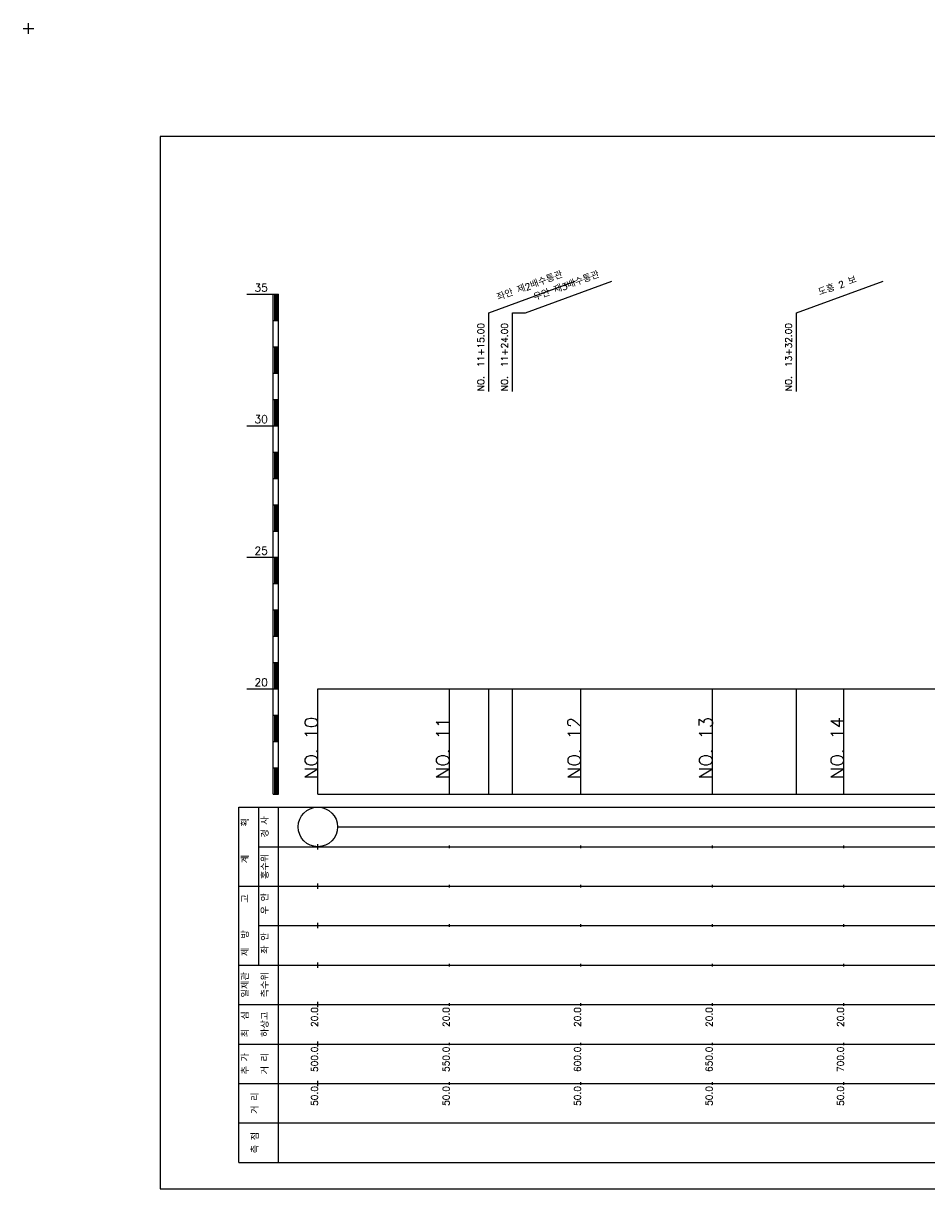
# Model space of a CAD drawing. Extents: x -2 to 685, y -2 to 1451.
# Tile 3 of 6: x -2 to 342, y 525 to 968. Entities that reach past the tile are written whole.
import ezdxf
from ezdxf.enums import TextEntityAlignment as Align

# ---------------------------------------------------------------- set-up
doc = ezdxf.new("R2010")
doc.units = 0
doc.header["$LTSCALE"] = 5
for name, color, linetype in [('BOX', 5, 'CONTINUOUS'), ('DT1', 3, 'CONTINUOUS'), ('LT1', 4, 'CONTINUOUS'), ('ST1', 7, 'CONTINUOUS')]:
    doc.layers.add(name, color=color, linetype=linetype)
doc.styles.add('GHS', font='ROMANS.shx', dxfattribs={"bigfont": 'GHS.shx'})

msp = doc.modelspace()

# ---------------------------------------------------------------- linework, layer by layer
at = {"layer": 'BOX'}
msp.add_lwpolyline([(50, 525), (650, 525), (650, 925), (50, 925), (50, 525)], dxfattribs=at)
at = {"layer": 'DT1', "linetype": 'CONTINUOUS'}
msp.add_line((184, 858), (188.95, 858), dxfattribs=at)
at = {"layer": 'DT1'}
for p, q in [((110, 704.33), (110, 706.33)), ((160, 704.83), (160, 705.83)), ((210, 704.83), (210, 705.83)), ((260, 704.83), (260, 705.83)), ((310, 704.83), (310, 705.83))]:
    msp.add_line(p, q, dxfattribs=at)
at = {"layer": 'LT1', "linetype": 'CONTINUOUS'}
for p, q in [((175, 858), (207.89, 869.97)), ((188.95, 858), (221.84, 869.97)), ((292, 858), (324.89, 869.97)), ((175, 828), (175, 858)), ((184, 828), (184, 858)), ((292, 828), (292, 858))]:
    msp.add_line(p, q, dxfattribs=at)
at = {"layer": 'LT1'}
for p, q in [((83, 865), (93, 865)), ((93, 675), (93, 865)), ((93, 865), (95, 865)), ((93.5, 864.8), (93.5, 855.2)), ((94, 864.8), (94, 855.2)), ((94.5, 864.8), (94.5, 855.2)), ((95, 675), (95, 865)), ((93, 855), (95, 855)), ((93, 845), (95, 845)), ((93.5, 844.8), (93.5, 835.2)), ((94, 844.8), (94, 835.2)), ((94.5, 844.8), (94.5, 835.2)), ((93, 835), (95, 835)), ((93, 825), (95, 825)), ((93.5, 824.8), (93.5, 815.2)), ((94, 824.8), (94, 815.2)), ((94.5, 824.8), (94.5, 815.2)), ((83, 815), (93, 815)), ((93, 815), (95, 815)), ((93, 805), (95, 805)), ((93.5, 804.8), (93.5, 795.2)), ((94, 804.8), (94, 795.2)), ((94.5, 804.8), (94.5, 795.2)), ((93, 795), (95, 795)), ((93, 785), (95, 785)), ((93.5, 784.8), (93.5, 775.2)), ((94, 784.8), (94, 775.2)), ((94.5, 784.8), (94.5, 775.2)), ((93, 775), (95, 775)), ((83, 765), (93, 765)), ((93, 765), (95, 765)), ((93.5, 764.8), (93.5, 755.2)), ((94, 764.8), (94, 755.2)), ((94.5, 764.8), (94.5, 755.2)), ((93, 755), (95, 755)), ((93, 745), (95, 745)), ((93.5, 744.8), (93.5, 735.2)), ((94, 744.8), (94, 735.2)), ((94.5, 744.8), (94.5, 735.2)), ((93, 735), (95, 735)), ((93, 725), (95, 725)), ((93.5, 724.8), (93.5, 715.2)), ((94, 724.8), (94, 715.2)), ((94.5, 724.8), (94.5, 715.2)), ((83, 715), (93, 715)), ((93, 715), (95, 715)), ((110, 675), (110, 715)), ((160, 675), (160, 715)), ((175, 675), (175, 715)), ((184, 675), (184, 715)), ((210, 675), (210, 715)), ((260, 675), (260, 715)), ((292, 675), (292, 715)), ((310, 675), (310, 715)), ((93, 705), (95, 705)), ((93.5, 704.8), (93.5, 695.2)), ((94, 704.8), (94, 695.2)), ((94.5, 704.8), (94.5, 695.2)), ((93, 695), (95, 695)), ((93, 685), (95, 685)), ((93.5, 684.8), (93.5, 675.2)), ((94, 684.8), (94, 675.2)), ((94.5, 684.8), (94.5, 675.2)), ((93, 675), (95, 675)), ((110, 675), (610, 675)), ((110, 654), (110, 656)), ((160, 654.5), (160, 655.5)), ((210, 654.5), (210, 655.5)), ((260, 654.5), (260, 655.5)), ((310, 654.5), (310, 655.5)), ((110, 639), (110, 641)), ((160, 639.5), (160, 640.5)), ((210, 639.5), (210, 640.5)), ((260, 639.5), (260, 640.5)), ((310, 639.5), (310, 640.5)), ((110, 624), (110, 626)), ((160, 624.5), (160, 625.5)), ((210, 624.5), (210, 625.5)), ((260, 624.5), (260, 625.5)), ((310, 624.5), (310, 625.5)), ((110, 609), (110, 611)), ((160, 609.5), (160, 610.5)), ((210, 609.5), (210, 610.5)), ((260, 609.5), (260, 610.5)), ((310, 609.5), (310, 610.5)), ((110, 594), (110, 596)), ((160, 594.5), (160, 595.5)), ((210, 594.5), (210, 595.5)), ((260, 594.5), (260, 595.5)), ((310, 594.5), (310, 595.5)), ((110, 579), (110, 581)), ((160, 579.5), (160, 580.5)), ((210, 579.5), (210, 580.5)), ((260, 579.5), (260, 580.5)), ((310, 579.5), (310, 580.5)), ((110, 564), (110, 566)), ((160, 564.5), (160, 565.5)), ((210, 564.5), (210, 565.5)), ((260, 564.5), (260, 565.5)), ((310, 564.5), (310, 565.5))]:
    msp.add_line(p, q, dxfattribs=at)
msp.add_lwpolyline([(110, 715), (160, 715), (210, 715), (260, 715), (310, 715), (360, 715), (410, 715), (460, 715), (510, 715), (560, 715), (610, 715)], dxfattribs=at)
at = {"layer": 'ST1'}
for p, q in [((-2, 966), (2, 966)), ((0, 964), (0, 968)), ((80, 535), (80, 670)), ((80, 670), (623, 670)), ((87.5, 640), (87.5, 670)), ((95, 535), (95, 670)), ((87.5, 655), (623, 655)), ((80, 640), (623, 640)), ((87.5, 610), (87.5, 640)), ((87.5, 625), (623, 625)), ((80, 610), (623, 610)), ((80, 595), (623, 595)), ((80, 580), (623, 580)), ((80, 565), (623, 565)), ((80, 550), (623, 550)), ((80, 535), (623, 535))]:
    msp.add_line(p, q, dxfattribs=at)
at = {"layer": 'ST1', "linetype": 'CONTINUOUS'}
msp.add_line((117.5, 662.5), (602.5, 662.5), dxfattribs=at)
msp.add_circle((110, 662.5), 7.5, dxfattribs=at)

# ---------------------------------------------------------------- texts
at = {"layer": 'DT1', "linetype": 'CONTINUOUS', "style": 'GHS'}
for s, rotation, p in [('좌안 제2배수통관', 20, (191, 866.99)), ('우안 제3배수통관', 20, (204.95, 866.99)), ('도흥 2 보', 20, (308, 866.99)), ('경 사', 90, (91.25, 662.5)), ('  획', 90, (83.75, 662.5)), ('홍수위', 90, (91.25, 647.5)), ('   계', 90, (83.75, 647.5)), ('   고', 90, (83.75, 632.5)), (' 우 안', 90, (91.25, 632.5)), (' 제  방', 90, (83.75, 617.5)), (' 좌 안', 90, (91.25, 617.5)), ('일제관', 90, (83.75, 602.5)), ('측수위', 90, (91.25, 602.5)), ('최  심', 90, (83.75, 587.5)), ('하상고', 90, (91.25, 587.5)), ('추 가', 90, (83.75, 572.5)), ('거 리', 90, (91.25, 572.5)), ('거 리', 90, (87.5, 557.5)), ('측 점', 90, (87.5, 542.5))]:
    msp.add_text(s, height=2.5, rotation=rotation, dxfattribs=at).set_placement(p, align=Align.CENTER)
at = {"layer": 'DT1', "style": 'GHS'}
for s, p in [('35', (91, 866)), ('30', (91, 816)), ('25', (91, 766)), ('20', (91, 716))]:
    msp.add_text(s, height=3, dxfattribs=at).set_placement(p, align=Align.RIGHT)
at = {"layer": 'DT1', "linetype": 'CONTINUOUS', "style": 'GHS'}
for s, p in [('NO.  11+15.00', (173.25, 828.12)), ('NO.  11+24.00', (182.25, 828.12)), ('NO.  13+32.00', (290.25, 828.12))]:
    msp.add_text(s, height=2.5, rotation=90, dxfattribs=at).set_placement(p)
at = {"layer": 'DT1', "style": 'GHS'}
for s, height, p in [('NO. 10', 5, (110, 704.33)), ('NO. 11', 5, (160, 704.33)), ('NO. 12', 5, (210, 704.33)), ('NO. 13', 5, (260, 704.33)), ('NO. 14', 5, (310, 704.33)), (' 20.0', 2.5, (110, 594)), (' 20.0', 2.5, (160, 594)), (' 20.0', 2.5, (210, 594)), (' 20.0', 2.5, (260, 594)), (' 20.0', 2.5, (310, 594)), ('   500.0', 2.5, (110, 579)), ('   550.0', 2.5, (160, 579)), ('   600.0', 2.5, (210, 579)), ('   650.0', 2.5, (260, 579)), ('   700.0', 2.5, (310, 579)), ('  50.0', 2.5, (110, 564)), ('  50.0', 2.5, (160, 564)), ('  50.0', 2.5, (210, 564)), ('  50.0', 2.5, (260, 564)), ('  50.0', 2.5, (310, 564))]:
    msp.add_text(s, height=height, rotation=90, dxfattribs=at).set_placement(p, align=Align.RIGHT)

doc.saveas('drawing.dxf')
